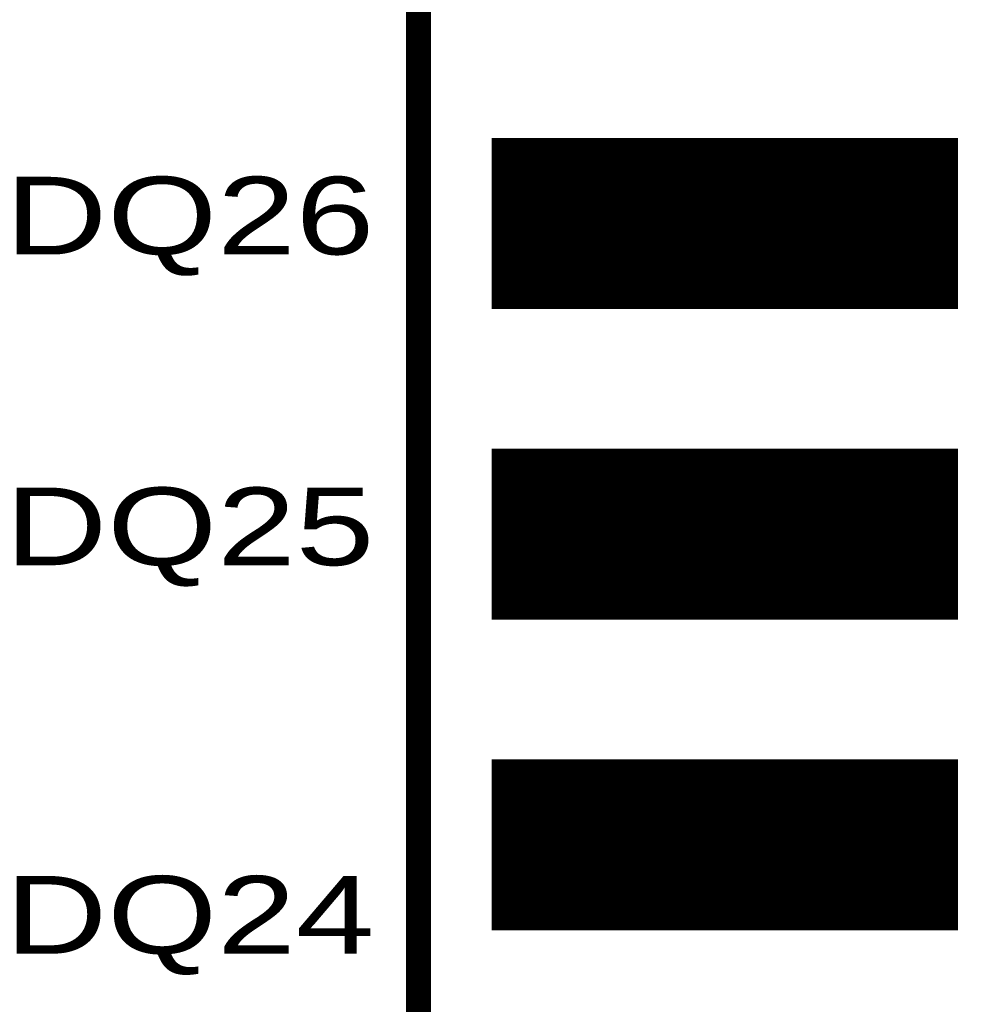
# Model space of a CAD drawing. Extents: x -0.1 to 58.6, y -0.1 to 66.1.
# Tile 23 of 29: x 30.2 to 38, y 31.9 to 39.9. Entities that reach past the tile are written whole.
import ezdxf

# ---------------------------------------------------------------- set-up
doc = ezdxf.new("R2010")
doc.units = 0
for name, color, linetype in [('PG_SILKSCREEN_TOP', 5, 'CONTINUOUS'), ('PIN_SOLDERMASK_TOP', 9, 'CONTINUOUS'), ('PIN_TOP', 8, 'CONTINUOUS')]:
    doc.layers.add(name, color=color, linetype=linetype)

msp = doc.modelspace()

# ---------------------------------------------------------------- linework, layer by layer
at = {"layer": 'PG_SILKSCREEN_TOP', "const_width": 0.2032}
msp.add_lwpolyline([(33.413217, 11.588999), (43.420817, 11.588999), (43.420817, 54.768999), (33.413217, 54.768999)], close=True, dxfattribs=at)
at = {"layer": 'PIN_SOLDERMASK_TOP', "const_width": 0.01}
for points in [[(34.015119, 37.5655), (34.015119, 38.952498), (37.815116, 38.952498), (37.815116, 37.5655)], [(34.015119, 35.0255), (34.015119, 36.412498), (37.815116, 36.412498), (37.815116, 35.0255)], [(34.015119, 32.4855), (34.015119, 33.872498), (37.815116, 33.872498), (37.815116, 32.4855)]]:
    msp.add_lwpolyline(points, close=True, dxfattribs=at)
for points in [[(34.015119, 38.949922), (37.815116, 38.949922)], [(34.015119, 38.939922), (37.815116, 38.939922)], [(34.015119, 38.929922), (37.815116, 38.929922)], [(34.015119, 38.919922), (37.815116, 38.919922)], [(34.015119, 38.909922), (37.815116, 38.909922)], [(34.015119, 38.899922), (37.815116, 38.899922)], [(34.015119, 38.889922), (37.815116, 38.889922)], [(34.015119, 38.879922), (37.815116, 38.879922)], [(34.015119, 38.869922), (37.815116, 38.869922)], [(34.015119, 38.859922), (37.815116, 38.859922)], [(34.015119, 38.849922), (37.815116, 38.849922)], [(34.015119, 38.839922), (37.815116, 38.839922)], [(34.015119, 38.829922), (37.815116, 38.829922)], [(34.015119, 38.819922), (37.815116, 38.819922)], [(34.015119, 38.809922), (37.815116, 38.809922)], [(34.015119, 38.799922), (37.815116, 38.799922)], [(34.015119, 38.789922), (37.815116, 38.789922)], [(34.015119, 38.779922), (37.815116, 38.779922)], [(34.015119, 38.769922), (37.815116, 38.769922)], [(34.015119, 38.759922), (37.815116, 38.759922)], [(34.015119, 38.749923), (37.815116, 38.749923)], [(34.015119, 38.739923), (37.815116, 38.739923)], [(34.015119, 38.729923), (37.815116, 38.729923)], [(34.015119, 38.719923), (37.815116, 38.719923)], [(34.015119, 38.709923), (37.815116, 38.709923)], [(34.015119, 38.699923), (37.815116, 38.699923)], [(34.015119, 38.689923), (37.815116, 38.689923)], [(34.015119, 38.679923), (37.815116, 38.679923)], [(34.015119, 38.669923), (37.815116, 38.669923)], [(34.015119, 38.659923), (37.815116, 38.659923)], [(34.015119, 38.649923), (37.815116, 38.649923)], [(34.015119, 38.639923), (37.815116, 38.639923)], [(34.015119, 38.629923), (37.815116, 38.629923)], [(34.015119, 38.619923), (37.815116, 38.619923)], [(34.015119, 38.609923), (37.815116, 38.609923)], [(34.015119, 38.599923), (37.815116, 38.599923)], [(34.015119, 38.589923), (37.815116, 38.589923)], [(34.015119, 38.579923), (37.815116, 38.579923)], [(34.015119, 38.569923), (37.815116, 38.569923)], [(34.015119, 38.559923), (37.815116, 38.559923)], [(34.015119, 38.549923), (37.815116, 38.549923)], [(34.015119, 38.539923), (37.815116, 38.539923)], [(34.015119, 38.529923), (37.815116, 38.529923)], [(34.015119, 38.519923), (37.815116, 38.519923)], [(34.015119, 38.509923), (37.815116, 38.509923)], [(34.015119, 38.499923), (37.815116, 38.499923)], [(34.015119, 38.489923), (37.815116, 38.489923)], [(34.015119, 38.479923), (37.815116, 38.479923)], [(34.015119, 38.469923), (37.815116, 38.469923)], [(34.015119, 38.459923), (37.815116, 38.459923)], [(34.015119, 38.449923), (37.815116, 38.449923)], [(34.015119, 38.439923), (37.815116, 38.439923)], [(34.015119, 38.429923), (37.815116, 38.429923)], [(34.015119, 38.419923), (37.815116, 38.419923)], [(34.015119, 38.409923), (37.815116, 38.409923)], [(34.015119, 38.399923), (37.815116, 38.399923)], [(34.015119, 38.389923), (37.815116, 38.389923)], [(34.015119, 38.379923), (37.815116, 38.379923)], [(34.015119, 38.369923), (37.815116, 38.369923)], [(34.015119, 38.359923), (37.815116, 38.359923)], [(34.015119, 38.349923), (37.815116, 38.349923)], [(34.015119, 38.339923), (37.815116, 38.339923)], [(34.015119, 38.329923), (37.815116, 38.329923)], [(34.015119, 38.319923), (37.815116, 38.319923)], [(34.015119, 38.309923), (37.815116, 38.309923)], [(34.015119, 38.299923), (37.815116, 38.299923)], [(34.015119, 38.289923), (37.815116, 38.289923)], [(34.015119, 38.279923), (37.815116, 38.279923)], [(34.015119, 38.269923), (37.815116, 38.269923)], [(34.015119, 38.259923), (37.815116, 38.259923)], [(34.015119, 38.249923), (37.815116, 38.249923)], [(34.015119, 38.239924), (37.815116, 38.239924)], [(34.015119, 38.229924), (37.815116, 38.229924)], [(34.015119, 38.219924), (37.815116, 38.219924)], [(34.015119, 38.209924), (37.815116, 38.209924)], [(34.015119, 38.199924), (37.815116, 38.199924)], [(34.015119, 38.189924), (37.815116, 38.189924)], [(34.015119, 38.179924), (37.815116, 38.179924)], [(34.015119, 38.169924), (37.815116, 38.169924)], [(34.015119, 38.159924), (37.815116, 38.159924)], [(34.015119, 38.149924), (37.815116, 38.149924)], [(34.015119, 38.139924), (37.815116, 38.139924)], [(34.015119, 38.129924), (37.815116, 38.129924)], [(34.015119, 38.119924), (37.815116, 38.119924)], [(34.015119, 38.109924), (37.815116, 38.109924)], [(34.015119, 38.099924), (37.815116, 38.099924)], [(34.015119, 38.089924), (37.815116, 38.089924)], [(34.015119, 38.079924), (37.815116, 38.079924)], [(34.015119, 38.069924), (37.815116, 38.069924)], [(34.015119, 38.059924), (37.815116, 38.059924)], [(34.015119, 38.049924), (37.815116, 38.049924)], [(34.015119, 38.039924), (37.815116, 38.039924)], [(34.015119, 38.029924), (37.815116, 38.029924)], [(34.015119, 38.019924), (37.815116, 38.019924)], [(34.015119, 38.009924), (37.815116, 38.009924)], [(34.015119, 37.999924), (37.815116, 37.999924)], [(34.015119, 37.989924), (37.815116, 37.989924)], [(34.015119, 37.979924), (37.815116, 37.979924)], [(34.015119, 37.969924), (37.815116, 37.969924)], [(34.015119, 37.959924), (37.815116, 37.959924)], [(34.015119, 37.949924), (37.815116, 37.949924)], [(34.015119, 37.939924), (37.815116, 37.939924)], [(34.015119, 37.929924), (37.815116, 37.929924)], [(34.015119, 37.919924), (37.815116, 37.919924)], [(34.015119, 37.909924), (37.815116, 37.909924)], [(34.015119, 37.899924), (37.815116, 37.899924)], [(34.015119, 37.889924), (37.815116, 37.889924)], [(34.015119, 37.879924), (37.815116, 37.879924)], [(34.015119, 37.869924), (37.815116, 37.869924)], [(34.015119, 37.859924), (37.815116, 37.859924)], [(34.015119, 37.849924), (37.815116, 37.849924)], [(34.015119, 37.839924), (37.815116, 37.839924)], [(34.015119, 37.829924), (37.815116, 37.829924)], [(34.015119, 37.819924), (37.815116, 37.819924)], [(34.015119, 37.809924), (37.815116, 37.809924)], [(34.015119, 37.799924), (37.815116, 37.799924)], [(34.015119, 37.789924), (37.815116, 37.789924)], [(34.015119, 37.779924), (37.815116, 37.779924)], [(34.015119, 37.769924), (37.815116, 37.769924)], [(34.015119, 37.759924), (37.815116, 37.759924)], [(34.015119, 37.749924), (37.815116, 37.749924)], [(34.015119, 37.739925), (37.815116, 37.739925)], [(34.015119, 37.729925), (37.815116, 37.729925)], [(34.015119, 37.719925), (37.815116, 37.719925)], [(34.015119, 37.709925), (37.815116, 37.709925)], [(34.015119, 37.699925), (37.815116, 37.699925)], [(34.015119, 37.689925), (37.815116, 37.689925)], [(34.015119, 37.679925), (37.815116, 37.679925)], [(34.015119, 37.669925), (37.815116, 37.669925)], [(34.015119, 37.659925), (37.815116, 37.659925)], [(34.015119, 37.649925), (37.815116, 37.649925)], [(34.015119, 37.639925), (37.815116, 37.639925)], [(34.015119, 37.629925), (37.815116, 37.629925)], [(34.015119, 37.619925), (37.815116, 37.619925)], [(34.015119, 37.609925), (37.815116, 37.609925)], [(34.015119, 37.599925), (37.815116, 37.599925)], [(34.015119, 37.589925), (37.815116, 37.589925)], [(34.015119, 37.579925), (37.815116, 37.579925)], [(34.015119, 37.569925), (37.815116, 37.569925)], [(34.015119, 36.409927), (37.815116, 36.409927)], [(34.015119, 36.399927), (37.815116, 36.399927)], [(34.015119, 36.389927), (37.815116, 36.389927)], [(34.015119, 36.379927), (37.815116, 36.379927)], [(34.015119, 36.369927), (37.815116, 36.369927)], [(34.015119, 36.359927), (37.815116, 36.359927)], [(34.015119, 36.349927), (37.815116, 36.349927)], [(34.015119, 36.339927), (37.815116, 36.339927)], [(34.015119, 36.329927), (37.815116, 36.329927)], [(34.015119, 36.319927), (37.815116, 36.319927)], [(34.015119, 36.309927), (37.815116, 36.309927)], [(34.015119, 36.299927), (37.815116, 36.299927)], [(34.015119, 36.289927), (37.815116, 36.289927)], [(34.015119, 36.279927), (37.815116, 36.279927)], [(34.015119, 36.269927), (37.815116, 36.269927)], [(34.015119, 36.259927), (37.815116, 36.259927)], [(34.015119, 36.249927), (37.815116, 36.249927)], [(34.015119, 36.239928), (37.815116, 36.239928)], [(34.015119, 36.229928), (37.815116, 36.229928)], [(34.015119, 36.219928), (37.815116, 36.219928)], [(34.015119, 36.209928), (37.815116, 36.209928)], [(34.015119, 36.199928), (37.815116, 36.199928)], [(34.015119, 36.189928), (37.815116, 36.189928)], [(34.015119, 36.179928), (37.815116, 36.179928)], [(34.015119, 36.169928), (37.815116, 36.169928)], [(34.015119, 36.159928), (37.815116, 36.159928)], [(34.015119, 36.149928), (37.815116, 36.149928)], [(34.015119, 36.139928), (37.815116, 36.139928)], [(34.015119, 36.129928), (37.815116, 36.129928)], [(34.015119, 36.119928), (37.815116, 36.119928)], [(34.015119, 36.109928), (37.815116, 36.109928)], [(34.015119, 36.099928), (37.815116, 36.099928)], [(34.015119, 36.089928), (37.815116, 36.089928)], [(34.015119, 36.079928), (37.815116, 36.079928)], [(34.015119, 36.069928), (37.815116, 36.069928)], [(34.015119, 36.059928), (37.815116, 36.059928)], [(34.015119, 36.049928), (37.815116, 36.049928)], [(34.015119, 36.039928), (37.815116, 36.039928)], [(34.015119, 36.029928), (37.815116, 36.029928)], [(34.015119, 36.019928), (37.815116, 36.019928)], [(34.015119, 36.009928), (37.815116, 36.009928)], [(34.015119, 35.999928), (37.815116, 35.999928)], [(34.015119, 35.989928), (37.815116, 35.989928)], [(34.015119, 35.979928), (37.815116, 35.979928)], [(34.015119, 35.969928), (37.815116, 35.969928)], [(34.015119, 35.959928), (37.815116, 35.959928)], [(34.015119, 35.949928), (37.815116, 35.949928)], [(34.015119, 35.939928), (37.815116, 35.939928)], [(34.015119, 35.929928), (37.815116, 35.929928)], [(34.015119, 35.919928), (37.815116, 35.919928)], [(34.015119, 35.909928), (37.815116, 35.909928)], [(34.015119, 35.899928), (37.815116, 35.899928)], [(34.015119, 35.889928), (37.815116, 35.889928)], [(34.015119, 35.879928), (37.815116, 35.879928)], [(34.015119, 35.869928), (37.815116, 35.869928)], [(34.015119, 35.859928), (37.815116, 35.859928)], [(34.015119, 35.849928), (37.815116, 35.849928)], [(34.015119, 35.839928), (37.815116, 35.839928)], [(34.015119, 35.829928), (37.815116, 35.829928)], [(34.015119, 35.819928), (37.815116, 35.819928)], [(34.015119, 35.809928), (37.815116, 35.809928)], [(34.015119, 35.799928), (37.815116, 35.799928)], [(34.015119, 35.789928), (37.815116, 35.789928)], [(34.015119, 35.779928), (37.815116, 35.779928)], [(34.015119, 35.769928), (37.815116, 35.769928)], [(34.015119, 35.759928), (37.815116, 35.759928)], [(34.015119, 35.749928), (37.815116, 35.749928)], [(34.015119, 35.739929), (37.815116, 35.739929)], [(34.015119, 35.729929), (37.815116, 35.729929)], [(34.015119, 35.719929), (37.815116, 35.719929)], [(34.015119, 35.709929), (37.815116, 35.709929)], [(34.015119, 35.699929), (37.815116, 35.699929)], [(34.015119, 35.689929), (37.815116, 35.689929)], [(34.015119, 35.679929), (37.815116, 35.679929)], [(34.015119, 35.669929), (37.815116, 35.669929)], [(34.015119, 35.659929), (37.815116, 35.659929)], [(34.015119, 35.649929), (37.815116, 35.649929)], [(34.015119, 35.639929), (37.815116, 35.639929)], [(34.015119, 35.629929), (37.815116, 35.629929)], [(34.015119, 35.619929), (37.815116, 35.619929)], [(34.015119, 35.609929), (37.815116, 35.609929)], [(34.015119, 35.599929), (37.815116, 35.599929)], [(34.015119, 35.589929), (37.815116, 35.589929)], [(34.015119, 35.579929), (37.815116, 35.579929)], [(34.015119, 35.569929), (37.815116, 35.569929)], [(34.015119, 35.559929), (37.815116, 35.559929)], [(34.015119, 35.549929), (37.815116, 35.549929)], [(34.015119, 35.539929), (37.815116, 35.539929)], [(34.015119, 35.529929), (37.815116, 35.529929)], [(34.015119, 35.519929), (37.815116, 35.519929)], [(34.015119, 35.509929), (37.815116, 35.509929)], [(34.015119, 35.499929), (37.815116, 35.499929)], [(34.015119, 35.489929), (37.815116, 35.489929)], [(34.015119, 35.479929), (37.815116, 35.479929)], [(34.015119, 35.469929), (37.815116, 35.469929)], [(34.015119, 35.459929), (37.815116, 35.459929)], [(34.015119, 35.449929), (37.815116, 35.449929)], [(34.015119, 35.439929), (37.815116, 35.439929)], [(34.015119, 35.429929), (37.815116, 35.429929)], [(34.015119, 35.419929), (37.815116, 35.419929)], [(34.015119, 35.409929), (37.815116, 35.409929)], [(34.015119, 35.399929), (37.815116, 35.399929)], [(34.015119, 35.389929), (37.815116, 35.389929)], [(34.015119, 35.379929), (37.815116, 35.379929)], [(34.015119, 35.369929), (37.815116, 35.369929)], [(34.015119, 35.359929), (37.815116, 35.359929)], [(34.015119, 35.349929), (37.815116, 35.349929)], [(34.015119, 35.339929), (37.815116, 35.339929)], [(34.015119, 35.329929), (37.815116, 35.329929)], [(34.015119, 35.319929), (37.815116, 35.319929)], [(34.015119, 35.309929), (37.815116, 35.309929)], [(34.015119, 35.299929), (37.815116, 35.299929)], [(34.015119, 35.289929), (37.815116, 35.289929)], [(34.015119, 35.279929), (37.815116, 35.279929)], [(34.015119, 35.269929), (37.815116, 35.269929)], [(34.015119, 35.259929), (37.815116, 35.259929)], [(34.015119, 35.24993), (37.815116, 35.24993)], [(34.015119, 35.23993), (37.815116, 35.23993)], [(34.015119, 35.22993), (37.815116, 35.22993)], [(34.015119, 35.21993), (37.815116, 35.21993)], [(34.015119, 35.20993), (37.815116, 35.20993)], [(34.015119, 35.19993), (37.815116, 35.19993)], [(34.015119, 35.18993), (37.815116, 35.18993)], [(34.015119, 35.17993), (37.815116, 35.17993)], [(34.015119, 35.16993), (37.815116, 35.16993)], [(34.015119, 35.15993), (37.815116, 35.15993)], [(34.015119, 35.14993), (37.815116, 35.14993)], [(34.015119, 35.13993), (37.815116, 35.13993)], [(34.015119, 35.12993), (37.815116, 35.12993)], [(34.015119, 35.11993), (37.815116, 35.11993)], [(34.015119, 35.10993), (37.815116, 35.10993)], [(34.015119, 35.09993), (37.815116, 35.09993)], [(34.015119, 35.08993), (37.815116, 35.08993)], [(34.015119, 35.07993), (37.815116, 35.07993)], [(34.015119, 35.06993), (37.815116, 35.06993)], [(34.015119, 35.05993), (37.815116, 35.05993)], [(34.015119, 35.04993), (37.815116, 35.04993)], [(34.015119, 35.03993), (37.815116, 35.03993)], [(34.015119, 35.02993), (37.815116, 35.02993)], [(34.015119, 33.869932), (37.815116, 33.869932)], [(34.015119, 33.859932), (37.815116, 33.859932)], [(34.015119, 33.849932), (37.815116, 33.849932)], [(34.015119, 33.839932), (37.815116, 33.839932)], [(34.015119, 33.829932), (37.815116, 33.829932)], [(34.015119, 33.819932), (37.815116, 33.819932)], [(34.015119, 33.809932), (37.815116, 33.809932)], [(34.015119, 33.799932), (37.815116, 33.799932)], [(34.015119, 33.789932), (37.815116, 33.789932)], [(34.015119, 33.779932), (37.815116, 33.779932)], [(34.015119, 33.769932), (37.815116, 33.769932)], [(34.015119, 33.759932), (37.815116, 33.759932)], [(34.015119, 33.749933), (37.815116, 33.749933)], [(34.015119, 33.739933), (37.815116, 33.739933)], [(34.015119, 33.729933), (37.815116, 33.729933)], [(34.015119, 33.719933), (37.815116, 33.719933)], [(34.015119, 33.709933), (37.815116, 33.709933)], [(34.015119, 33.699933), (37.815116, 33.699933)], [(34.015119, 33.689933), (37.815116, 33.689933)], [(34.015119, 33.679933), (37.815116, 33.679933)], [(34.015119, 33.669933), (37.815116, 33.669933)], [(34.015119, 33.659933), (37.815116, 33.659933)], [(34.015119, 33.649933), (37.815116, 33.649933)], [(34.015119, 33.639933), (37.815116, 33.639933)], [(34.015119, 33.629933), (37.815116, 33.629933)], [(34.015119, 33.619933), (37.815116, 33.619933)], [(34.015119, 33.609933), (37.815116, 33.609933)], [(34.015119, 33.599933), (37.815116, 33.599933)], [(34.015119, 33.589933), (37.815116, 33.589933)], [(34.015119, 33.579933), (37.815116, 33.579933)], [(34.015119, 33.569933), (37.815116, 33.569933)], [(34.015119, 33.559933), (37.815116, 33.559933)], [(34.015119, 33.549933), (37.815116, 33.549933)], [(34.015119, 33.539933), (37.815116, 33.539933)], [(34.015119, 33.529933), (37.815116, 33.529933)], [(34.015119, 33.519933), (37.815116, 33.519933)], [(34.015119, 33.509933), (37.815116, 33.509933)], [(34.015119, 33.499933), (37.815116, 33.499933)], [(34.015119, 33.489933), (37.815116, 33.489933)], [(34.015119, 33.479933), (37.815116, 33.479933)], [(34.015119, 33.469933), (37.815116, 33.469933)], [(34.015119, 33.459933), (37.815116, 33.459933)], [(34.015119, 33.449933), (37.815116, 33.449933)], [(34.015119, 33.439933), (37.815116, 33.439933)], [(34.015119, 33.429933), (37.815116, 33.429933)], [(34.015119, 33.419933), (37.815116, 33.419933)], [(34.015119, 33.409933), (37.815116, 33.409933)], [(34.015119, 33.399933), (37.815116, 33.399933)], [(34.015119, 33.389933), (37.815116, 33.389933)], [(34.015119, 33.379933), (37.815116, 33.379933)], [(34.015119, 33.369933), (37.815116, 33.369933)], [(34.015119, 33.359933), (37.815116, 33.359933)], [(34.015119, 33.349933), (37.815116, 33.349933)], [(34.015119, 33.339933), (37.815116, 33.339933)], [(34.015119, 33.329933), (37.815116, 33.329933)], [(34.015119, 33.319933), (37.815116, 33.319933)], [(34.015119, 33.309933), (37.815116, 33.309933)], [(34.015119, 33.299933), (37.815116, 33.299933)], [(34.015119, 33.289933), (37.815116, 33.289933)], [(34.015119, 33.279933), (37.815116, 33.279933)], [(34.015119, 33.269933), (37.815116, 33.269933)], [(34.015119, 33.259933), (37.815116, 33.259933)], [(34.015119, 33.249933), (37.815116, 33.249933)], [(34.015119, 33.239934), (37.815116, 33.239934)], [(34.015119, 33.229934), (37.815116, 33.229934)], [(34.015119, 33.219934), (37.815116, 33.219934)], [(34.015119, 33.209934), (37.815116, 33.209934)], [(34.015119, 33.199934), (37.815116, 33.199934)], [(34.015119, 33.189934), (37.815116, 33.189934)], [(34.015119, 33.179934), (37.815116, 33.179934)], [(34.015119, 33.169934), (37.815116, 33.169934)], [(34.015119, 33.159934), (37.815116, 33.159934)], [(34.015119, 33.149934), (37.815116, 33.149934)], [(34.015119, 33.139934), (37.815116, 33.139934)], [(34.015119, 33.129934), (37.815116, 33.129934)], [(34.015119, 33.119934), (37.815116, 33.119934)], [(34.015119, 33.109934), (37.815116, 33.109934)], [(34.015119, 33.099934), (37.815116, 33.099934)], [(34.015119, 33.089934), (37.815116, 33.089934)], [(34.015119, 33.079934), (37.815116, 33.079934)], [(34.015119, 33.069934), (37.815116, 33.069934)], [(34.015119, 33.059934), (37.815116, 33.059934)], [(34.015119, 33.049934), (37.815116, 33.049934)], [(34.015119, 33.039934), (37.815116, 33.039934)], [(34.015119, 33.029934), (37.815116, 33.029934)], [(34.015119, 33.019934), (37.815116, 33.019934)], [(34.015119, 33.009934), (37.815116, 33.009934)], [(34.015119, 32.999934), (37.815116, 32.999934)], [(34.015119, 32.989934), (37.815116, 32.989934)], [(34.015119, 32.979934), (37.815116, 32.979934)], [(34.015119, 32.969934), (37.815116, 32.969934)], [(34.015119, 32.959934), (37.815116, 32.959934)], [(34.015119, 32.949934), (37.815116, 32.949934)], [(34.015119, 32.939934), (37.815116, 32.939934)], [(34.015119, 32.929934), (37.815116, 32.929934)], [(34.015119, 32.919934), (37.815116, 32.919934)], [(34.015119, 32.909934), (37.815116, 32.909934)], [(34.015119, 32.899934), (37.815116, 32.899934)], [(34.015119, 32.889934), (37.815116, 32.889934)], [(34.015119, 32.879934), (37.815116, 32.879934)], [(34.015119, 32.869934), (37.815116, 32.869934)], [(34.015119, 32.859934), (37.815116, 32.859934)], [(34.015119, 32.849934), (37.815116, 32.849934)], [(34.015119, 32.839934), (37.815116, 32.839934)], [(34.015119, 32.829934), (37.815116, 32.829934)], [(34.015119, 32.819934), (37.815116, 32.819934)], [(34.015119, 32.809934), (37.815116, 32.809934)], [(34.015119, 32.799934), (37.815116, 32.799934)], [(34.015119, 32.789934), (37.815116, 32.789934)], [(34.015119, 32.779934), (37.815116, 32.779934)], [(34.015119, 32.769934), (37.815116, 32.769934)], [(34.015119, 32.759934), (37.815116, 32.759934)], [(34.015119, 32.749935), (37.815116, 32.749935)], [(34.015119, 32.739935), (37.815116, 32.739935)], [(34.015119, 32.729935), (37.815116, 32.729935)], [(34.015119, 32.719935), (37.815116, 32.719935)], [(34.015119, 32.709935), (37.815116, 32.709935)], [(34.015119, 32.699935), (37.815116, 32.699935)], [(34.015119, 32.689935), (37.815116, 32.689935)], [(34.015119, 32.679935), (37.815116, 32.679935)], [(34.015119, 32.669935), (37.815116, 32.669935)], [(34.015119, 32.659935), (37.815116, 32.659935)], [(34.015119, 32.649935), (37.815116, 32.649935)], [(34.015119, 32.639935), (37.815116, 32.639935)], [(34.015119, 32.629935), (37.815116, 32.629935)], [(34.015119, 32.619935), (37.815116, 32.619935)], [(34.015119, 32.609935), (37.815116, 32.609935)], [(34.015119, 32.599935), (37.815116, 32.599935)], [(34.015119, 32.589935), (37.815116, 32.589935)], [(34.015119, 32.579935), (37.815116, 32.579935)], [(34.015119, 32.569935), (37.815116, 32.569935)], [(34.015119, 32.559935), (37.815116, 32.559935)], [(34.015119, 32.549935), (37.815116, 32.549935)], [(34.015119, 32.539935), (37.815116, 32.539935)], [(34.015119, 32.529935), (37.815116, 32.529935)], [(34.015119, 32.519935), (37.815116, 32.519935)], [(34.015119, 32.509935), (37.815116, 32.509935)], [(34.015119, 32.499935), (37.815116, 32.499935)], [(34.015119, 32.489935), (37.815116, 32.489935)]]:
    msp.add_lwpolyline(points, dxfattribs=at)
at = {"layer": 'PIN_TOP', "const_width": 0.01}
for points in [[(34.078619, 37.629), (34.078619, 38.888998), (37.751616, 38.888998), (37.751616, 37.629)], [(34.078619, 35.089), (34.078619, 36.348998), (37.751616, 36.348998), (37.751616, 35.089)], [(34.078619, 32.549), (34.078619, 33.808998), (37.751616, 33.808998), (37.751616, 32.549)]]:
    msp.add_lwpolyline(points, close=True, dxfattribs=at)
for points in [[(34.078619, 38.879922), (37.751616, 38.879922)], [(34.078619, 38.869922), (37.751616, 38.869922)], [(34.078619, 38.859922), (37.751616, 38.859922)], [(34.078619, 38.849922), (37.751616, 38.849922)], [(34.078619, 38.839922), (37.751616, 38.839922)], [(34.078619, 38.829922), (37.751616, 38.829922)], [(34.078619, 38.819922), (37.751616, 38.819922)], [(34.078619, 38.809922), (37.751616, 38.809922)], [(34.078619, 38.799922), (37.751616, 38.799922)], [(34.078619, 38.789922), (37.751616, 38.789922)], [(34.078619, 38.779922), (37.751616, 38.779922)], [(34.078619, 38.769922), (37.751616, 38.769922)], [(34.078619, 38.759922), (37.751616, 38.759922)], [(34.078619, 38.749923), (37.751616, 38.749923)], [(34.078619, 38.739923), (37.751616, 38.739923)], [(34.078619, 38.729923), (37.751616, 38.729923)], [(34.078619, 38.719923), (37.751616, 38.719923)], [(34.078619, 38.709923), (37.751616, 38.709923)], [(34.078619, 38.699923), (37.751616, 38.699923)], [(34.078619, 38.689923), (37.751616, 38.689923)], [(34.078619, 38.679923), (37.751616, 38.679923)], [(34.078619, 38.669923), (37.751616, 38.669923)], [(34.078619, 38.659923), (37.751616, 38.659923)], [(34.078619, 38.649923), (37.751616, 38.649923)], [(34.078619, 38.639923), (37.751616, 38.639923)], [(34.078619, 38.629923), (37.751616, 38.629923)], [(34.078619, 38.619923), (37.751616, 38.619923)], [(34.078619, 38.609923), (37.751616, 38.609923)], [(34.078619, 38.599923), (37.751616, 38.599923)], [(34.078619, 38.589923), (37.751616, 38.589923)], [(34.078619, 38.579923), (37.751616, 38.579923)], [(34.078619, 38.569923), (37.751616, 38.569923)], [(34.078619, 38.559923), (37.751616, 38.559923)], [(34.078619, 38.549923), (37.751616, 38.549923)], [(34.078619, 38.539923), (37.751616, 38.539923)], [(34.078619, 38.529923), (37.751616, 38.529923)], [(34.078619, 38.519923), (37.751616, 38.519923)], [(34.078619, 38.509923), (37.751616, 38.509923)], [(34.078619, 38.499923), (37.751616, 38.499923)], [(34.078619, 38.489923), (37.751616, 38.489923)], [(34.078619, 38.479923), (37.751616, 38.479923)], [(34.078619, 38.469923), (37.751616, 38.469923)], [(34.078619, 38.459923), (37.751616, 38.459923)], [(34.078619, 38.449923), (37.751616, 38.449923)], [(34.078619, 38.439923), (37.751616, 38.439923)], [(34.078619, 38.429923), (37.751616, 38.429923)], [(34.078619, 38.419923), (37.751616, 38.419923)], [(34.078619, 38.409923), (37.751616, 38.409923)], [(34.078619, 38.399923), (37.751616, 38.399923)], [(34.078619, 38.389923), (37.751616, 38.389923)], [(34.078619, 38.379923), (37.751616, 38.379923)], [(34.078619, 38.369923), (37.751616, 38.369923)], [(34.078619, 38.359923), (37.751616, 38.359923)], [(34.078619, 38.349923), (37.751616, 38.349923)], [(34.078619, 38.339923), (37.751616, 38.339923)], [(34.078619, 38.329923), (37.751616, 38.329923)], [(34.078619, 38.319923), (37.751616, 38.319923)], [(34.078619, 38.309923), (37.751616, 38.309923)], [(34.078619, 38.299923), (37.751616, 38.299923)], [(34.078619, 38.289923), (37.751616, 38.289923)], [(34.078619, 38.279923), (37.751616, 38.279923)], [(34.078619, 38.269923), (37.751616, 38.269923)], [(34.078619, 38.259923), (37.751616, 38.259923)], [(34.078619, 38.249923), (37.751616, 38.249923)], [(34.078619, 38.239924), (37.751616, 38.239924)], [(34.078619, 38.229924), (37.751616, 38.229924)], [(34.078619, 38.219924), (37.751616, 38.219924)], [(34.078619, 38.209924), (37.751616, 38.209924)], [(34.078619, 38.199924), (37.751616, 38.199924)], [(34.078619, 38.189924), (37.751616, 38.189924)], [(34.078619, 38.179924), (37.751616, 38.179924)], [(34.078619, 38.169924), (37.751616, 38.169924)], [(34.078619, 38.159924), (37.751616, 38.159924)], [(34.078619, 38.149924), (37.751616, 38.149924)], [(34.078619, 38.139924), (37.751616, 38.139924)], [(34.078619, 38.129924), (37.751616, 38.129924)], [(34.078619, 38.119924), (37.751616, 38.119924)], [(34.078619, 38.109924), (37.751616, 38.109924)], [(34.078619, 38.099924), (37.751616, 38.099924)], [(34.078619, 38.089924), (37.751616, 38.089924)], [(34.078619, 38.079924), (37.751616, 38.079924)], [(34.078619, 38.069924), (37.751616, 38.069924)], [(34.078619, 38.059924), (37.751616, 38.059924)], [(34.078619, 38.049924), (37.751616, 38.049924)], [(34.078619, 38.039924), (37.751616, 38.039924)], [(34.078619, 38.029924), (37.751616, 38.029924)], [(34.078619, 38.019924), (37.751616, 38.019924)], [(34.078619, 38.009924), (37.751616, 38.009924)], [(34.078619, 37.999924), (37.751616, 37.999924)], [(34.078619, 37.989924), (37.751616, 37.989924)], [(34.078619, 37.979924), (37.751616, 37.979924)], [(34.078619, 37.969924), (37.751616, 37.969924)], [(34.078619, 37.959924), (37.751616, 37.959924)], [(34.078619, 37.949924), (37.751616, 37.949924)], [(34.078619, 37.939924), (37.751616, 37.939924)], [(34.078619, 37.929924), (37.751616, 37.929924)], [(34.078619, 37.919924), (37.751616, 37.919924)], [(34.078619, 37.909924), (37.751616, 37.909924)], [(34.078619, 37.899924), (37.751616, 37.899924)], [(34.078619, 37.889924), (37.751616, 37.889924)], [(34.078619, 37.879924), (37.751616, 37.879924)], [(34.078619, 37.869924), (37.751616, 37.869924)], [(34.078619, 37.859924), (37.751616, 37.859924)], [(34.078619, 37.849924), (37.751616, 37.849924)], [(34.078619, 37.839924), (37.751616, 37.839924)], [(34.078619, 37.829924), (37.751616, 37.829924)], [(34.078619, 37.819924), (37.751616, 37.819924)], [(34.078619, 37.809924), (37.751616, 37.809924)], [(34.078619, 37.799924), (37.751616, 37.799924)], [(34.078619, 37.789924), (37.751616, 37.789924)], [(34.078619, 37.779924), (37.751616, 37.779924)], [(34.078619, 37.769924), (37.751616, 37.769924)], [(34.078619, 37.759924), (37.751616, 37.759924)], [(34.078619, 37.749924), (37.751616, 37.749924)], [(34.078619, 37.739925), (37.751616, 37.739925)], [(34.078619, 37.729925), (37.751616, 37.729925)], [(34.078619, 37.719925), (37.751616, 37.719925)], [(34.078619, 37.709925), (37.751616, 37.709925)], [(34.078619, 37.699925), (37.751616, 37.699925)], [(34.078619, 37.689925), (37.751616, 37.689925)], [(34.078619, 37.679925), (37.751616, 37.679925)], [(34.078619, 37.669925), (37.751616, 37.669925)], [(34.078619, 37.659925), (37.751616, 37.659925)], [(34.078619, 37.649925), (37.751616, 37.649925)], [(34.078619, 37.639925), (37.751616, 37.639925)], [(34.078619, 37.629925), (37.751616, 37.629925)], [(34.078619, 36.339927), (37.751616, 36.339927)], [(34.078619, 36.329927), (37.751616, 36.329927)], [(34.078619, 36.319927), (37.751616, 36.319927)], [(34.078619, 36.309927), (37.751616, 36.309927)], [(34.078619, 36.299927), (37.751616, 36.299927)], [(34.078619, 36.289927), (37.751616, 36.289927)], [(34.078619, 36.279927), (37.751616, 36.279927)], [(34.078619, 36.269927), (37.751616, 36.269927)], [(34.078619, 36.259927), (37.751616, 36.259927)], [(34.078619, 36.249927), (37.751616, 36.249927)], [(34.078619, 36.239928), (37.751616, 36.239928)], [(34.078619, 36.229928), (37.751616, 36.229928)], [(34.078619, 36.219928), (37.751616, 36.219928)], [(34.078619, 36.209928), (37.751616, 36.209928)], [(34.078619, 36.199928), (37.751616, 36.199928)], [(34.078619, 36.189928), (37.751616, 36.189928)], [(34.078619, 36.179928), (37.751616, 36.179928)], [(34.078619, 36.169928), (37.751616, 36.169928)], [(34.078619, 36.159928), (37.751616, 36.159928)], [(34.078619, 36.149928), (37.751616, 36.149928)], [(34.078619, 36.139928), (37.751616, 36.139928)], [(34.078619, 36.129928), (37.751616, 36.129928)], [(34.078619, 36.119928), (37.751616, 36.119928)], [(34.078619, 36.109928), (37.751616, 36.109928)], [(34.078619, 36.099928), (37.751616, 36.099928)], [(34.078619, 36.089928), (37.751616, 36.089928)], [(34.078619, 36.079928), (37.751616, 36.079928)], [(34.078619, 36.069928), (37.751616, 36.069928)], [(34.078619, 36.059928), (37.751616, 36.059928)], [(34.078619, 36.049928), (37.751616, 36.049928)], [(34.078619, 36.039928), (37.751616, 36.039928)], [(34.078619, 36.029928), (37.751616, 36.029928)], [(34.078619, 36.019928), (37.751616, 36.019928)], [(34.078619, 36.009928), (37.751616, 36.009928)], [(34.078619, 35.999928), (37.751616, 35.999928)], [(34.078619, 35.989928), (37.751616, 35.989928)], [(34.078619, 35.979928), (37.751616, 35.979928)], [(34.078619, 35.969928), (37.751616, 35.969928)], [(34.078619, 35.959928), (37.751616, 35.959928)], [(34.078619, 35.949928), (37.751616, 35.949928)], [(34.078619, 35.939928), (37.751616, 35.939928)], [(34.078619, 35.929928), (37.751616, 35.929928)], [(34.078619, 35.919928), (37.751616, 35.919928)], [(34.078619, 35.909928), (37.751616, 35.909928)], [(34.078619, 35.899928), (37.751616, 35.899928)], [(34.078619, 35.889928), (37.751616, 35.889928)], [(34.078619, 35.879928), (37.751616, 35.879928)], [(34.078619, 35.869928), (37.751616, 35.869928)], [(34.078619, 35.859928), (37.751616, 35.859928)], [(34.078619, 35.849928), (37.751616, 35.849928)], [(34.078619, 35.839928), (37.751616, 35.839928)], [(34.078619, 35.829928), (37.751616, 35.829928)], [(34.078619, 35.819928), (37.751616, 35.819928)], [(34.078619, 35.809928), (37.751616, 35.809928)], [(34.078619, 35.799928), (37.751616, 35.799928)], [(34.078619, 35.789928), (37.751616, 35.789928)], [(34.078619, 35.779928), (37.751616, 35.779928)], [(34.078619, 35.769928), (37.751616, 35.769928)], [(34.078619, 35.759928), (37.751616, 35.759928)], [(34.078619, 35.749928), (37.751616, 35.749928)], [(34.078619, 35.739929), (37.751616, 35.739929)], [(34.078619, 35.729929), (37.751616, 35.729929)], [(34.078619, 35.719929), (37.751616, 35.719929)], [(34.078619, 35.709929), (37.751616, 35.709929)], [(34.078619, 35.699929), (37.751616, 35.699929)], [(34.078619, 35.689929), (37.751616, 35.689929)], [(34.078619, 35.679929), (37.751616, 35.679929)], [(34.078619, 35.669929), (37.751616, 35.669929)], [(34.078619, 35.659929), (37.751616, 35.659929)], [(34.078619, 35.649929), (37.751616, 35.649929)], [(34.078619, 35.639929), (37.751616, 35.639929)], [(34.078619, 35.629929), (37.751616, 35.629929)], [(34.078619, 35.619929), (37.751616, 35.619929)], [(34.078619, 35.609929), (37.751616, 35.609929)], [(34.078619, 35.599929), (37.751616, 35.599929)], [(34.078619, 35.589929), (37.751616, 35.589929)], [(34.078619, 35.579929), (37.751616, 35.579929)], [(34.078619, 35.569929), (37.751616, 35.569929)], [(34.078619, 35.559929), (37.751616, 35.559929)], [(34.078619, 35.549929), (37.751616, 35.549929)], [(34.078619, 35.539929), (37.751616, 35.539929)], [(34.078619, 35.529929), (37.751616, 35.529929)], [(34.078619, 35.519929), (37.751616, 35.519929)], [(34.078619, 35.509929), (37.751616, 35.509929)], [(34.078619, 35.499929), (37.751616, 35.499929)], [(34.078619, 35.489929), (37.751616, 35.489929)], [(34.078619, 35.479929), (37.751616, 35.479929)], [(34.078619, 35.469929), (37.751616, 35.469929)], [(34.078619, 35.459929), (37.751616, 35.459929)], [(34.078619, 35.449929), (37.751616, 35.449929)], [(34.078619, 35.439929), (37.751616, 35.439929)], [(34.078619, 35.429929), (37.751616, 35.429929)], [(34.078619, 35.419929), (37.751616, 35.419929)], [(34.078619, 35.409929), (37.751616, 35.409929)], [(34.078619, 35.399929), (37.751616, 35.399929)], [(34.078619, 35.389929), (37.751616, 35.389929)], [(34.078619, 35.379929), (37.751616, 35.379929)], [(34.078619, 35.369929), (37.751616, 35.369929)], [(34.078619, 35.359929), (37.751616, 35.359929)], [(34.078619, 35.349929), (37.751616, 35.349929)], [(34.078619, 35.339929), (37.751616, 35.339929)], [(34.078619, 35.329929), (37.751616, 35.329929)], [(34.078619, 35.319929), (37.751616, 35.319929)], [(34.078619, 35.309929), (37.751616, 35.309929)], [(34.078619, 35.299929), (37.751616, 35.299929)], [(34.078619, 35.289929), (37.751616, 35.289929)], [(34.078619, 35.279929), (37.751616, 35.279929)], [(34.078619, 35.269929), (37.751616, 35.269929)], [(34.078619, 35.259929), (37.751616, 35.259929)], [(34.078619, 35.24993), (37.751616, 35.24993)], [(34.078619, 35.23993), (37.751616, 35.23993)], [(34.078619, 35.22993), (37.751616, 35.22993)], [(34.078619, 35.21993), (37.751616, 35.21993)], [(34.078619, 35.20993), (37.751616, 35.20993)], [(34.078619, 35.19993), (37.751616, 35.19993)], [(34.078619, 35.18993), (37.751616, 35.18993)], [(34.078619, 35.17993), (37.751616, 35.17993)], [(34.078619, 35.16993), (37.751616, 35.16993)], [(34.078619, 35.15993), (37.751616, 35.15993)], [(34.078619, 35.14993), (37.751616, 35.14993)], [(34.078619, 35.13993), (37.751616, 35.13993)], [(34.078619, 35.12993), (37.751616, 35.12993)], [(34.078619, 35.11993), (37.751616, 35.11993)], [(34.078619, 35.10993), (37.751616, 35.10993)], [(34.078619, 35.09993), (37.751616, 35.09993)], [(34.078619, 35.08993), (37.751616, 35.08993)], [(34.078619, 33.799932), (37.751616, 33.799932)], [(34.078619, 33.789932), (37.751616, 33.789932)], [(34.078619, 33.779932), (37.751616, 33.779932)], [(34.078619, 33.769932), (37.751616, 33.769932)], [(34.078619, 33.759932), (37.751616, 33.759932)], [(34.078619, 33.749933), (37.751616, 33.749933)], [(34.078619, 33.739933), (37.751616, 33.739933)], [(34.078619, 33.729933), (37.751616, 33.729933)], [(34.078619, 33.719933), (37.751616, 33.719933)], [(34.078619, 33.709933), (37.751616, 33.709933)], [(34.078619, 33.699933), (37.751616, 33.699933)], [(34.078619, 33.689933), (37.751616, 33.689933)], [(34.078619, 33.679933), (37.751616, 33.679933)], [(34.078619, 33.669933), (37.751616, 33.669933)], [(34.078619, 33.659933), (37.751616, 33.659933)], [(34.078619, 33.649933), (37.751616, 33.649933)], [(34.078619, 33.639933), (37.751616, 33.639933)], [(34.078619, 33.629933), (37.751616, 33.629933)], [(34.078619, 33.619933), (37.751616, 33.619933)], [(34.078619, 33.609933), (37.751616, 33.609933)], [(34.078619, 33.599933), (37.751616, 33.599933)], [(34.078619, 33.589933), (37.751616, 33.589933)], [(34.078619, 33.579933), (37.751616, 33.579933)], [(34.078619, 33.569933), (37.751616, 33.569933)], [(34.078619, 33.559933), (37.751616, 33.559933)], [(34.078619, 33.549933), (37.751616, 33.549933)], [(34.078619, 33.539933), (37.751616, 33.539933)], [(34.078619, 33.529933), (37.751616, 33.529933)], [(34.078619, 33.519933), (37.751616, 33.519933)], [(34.078619, 33.509933), (37.751616, 33.509933)], [(34.078619, 33.499933), (37.751616, 33.499933)], [(34.078619, 33.489933), (37.751616, 33.489933)], [(34.078619, 33.479933), (37.751616, 33.479933)], [(34.078619, 33.469933), (37.751616, 33.469933)], [(34.078619, 33.459933), (37.751616, 33.459933)], [(34.078619, 33.449933), (37.751616, 33.449933)], [(34.078619, 33.439933), (37.751616, 33.439933)], [(34.078619, 33.429933), (37.751616, 33.429933)], [(34.078619, 33.419933), (37.751616, 33.419933)], [(34.078619, 33.409933), (37.751616, 33.409933)], [(34.078619, 33.399933), (37.751616, 33.399933)], [(34.078619, 33.389933), (37.751616, 33.389933)], [(34.078619, 33.379933), (37.751616, 33.379933)], [(34.078619, 33.369933), (37.751616, 33.369933)], [(34.078619, 33.359933), (37.751616, 33.359933)], [(34.078619, 33.349933), (37.751616, 33.349933)], [(34.078619, 33.339933), (37.751616, 33.339933)], [(34.078619, 33.329933), (37.751616, 33.329933)], [(34.078619, 33.319933), (37.751616, 33.319933)], [(34.078619, 33.309933), (37.751616, 33.309933)], [(34.078619, 33.299933), (37.751616, 33.299933)], [(34.078619, 33.289933), (37.751616, 33.289933)], [(34.078619, 33.279933), (37.751616, 33.279933)], [(34.078619, 33.269933), (37.751616, 33.269933)], [(34.078619, 33.259933), (37.751616, 33.259933)], [(34.078619, 33.249933), (37.751616, 33.249933)], [(34.078619, 33.239934), (37.751616, 33.239934)], [(34.078619, 33.229934), (37.751616, 33.229934)], [(34.078619, 33.219934), (37.751616, 33.219934)], [(34.078619, 33.209934), (37.751616, 33.209934)], [(34.078619, 33.199934), (37.751616, 33.199934)], [(34.078619, 33.189934), (37.751616, 33.189934)], [(34.078619, 33.179934), (37.751616, 33.179934)], [(34.078619, 33.169934), (37.751616, 33.169934)], [(34.078619, 33.159934), (37.751616, 33.159934)], [(34.078619, 33.149934), (37.751616, 33.149934)], [(34.078619, 33.139934), (37.751616, 33.139934)], [(34.078619, 33.129934), (37.751616, 33.129934)], [(34.078619, 33.119934), (37.751616, 33.119934)], [(34.078619, 33.109934), (37.751616, 33.109934)], [(34.078619, 33.099934), (37.751616, 33.099934)], [(34.078619, 33.089934), (37.751616, 33.089934)], [(34.078619, 33.079934), (37.751616, 33.079934)], [(34.078619, 33.069934), (37.751616, 33.069934)], [(34.078619, 33.059934), (37.751616, 33.059934)], [(34.078619, 33.049934), (37.751616, 33.049934)], [(34.078619, 33.039934), (37.751616, 33.039934)], [(34.078619, 33.029934), (37.751616, 33.029934)], [(34.078619, 33.019934), (37.751616, 33.019934)], [(34.078619, 33.009934), (37.751616, 33.009934)], [(34.078619, 32.999934), (37.751616, 32.999934)], [(34.078619, 32.989934), (37.751616, 32.989934)], [(34.078619, 32.979934), (37.751616, 32.979934)], [(34.078619, 32.969934), (37.751616, 32.969934)], [(34.078619, 32.959934), (37.751616, 32.959934)], [(34.078619, 32.949934), (37.751616, 32.949934)], [(34.078619, 32.939934), (37.751616, 32.939934)], [(34.078619, 32.929934), (37.751616, 32.929934)], [(34.078619, 32.919934), (37.751616, 32.919934)], [(34.078619, 32.909934), (37.751616, 32.909934)], [(34.078619, 32.899934), (37.751616, 32.899934)], [(34.078619, 32.889934), (37.751616, 32.889934)], [(34.078619, 32.879934), (37.751616, 32.879934)], [(34.078619, 32.869934), (37.751616, 32.869934)], [(34.078619, 32.859934), (37.751616, 32.859934)], [(34.078619, 32.849934), (37.751616, 32.849934)], [(34.078619, 32.839934), (37.751616, 32.839934)], [(34.078619, 32.829934), (37.751616, 32.829934)], [(34.078619, 32.819934), (37.751616, 32.819934)], [(34.078619, 32.809934), (37.751616, 32.809934)], [(34.078619, 32.799934), (37.751616, 32.799934)], [(34.078619, 32.789934), (37.751616, 32.789934)], [(34.078619, 32.779934), (37.751616, 32.779934)], [(34.078619, 32.769934), (37.751616, 32.769934)], [(34.078619, 32.759934), (37.751616, 32.759934)], [(34.078619, 32.749935), (37.751616, 32.749935)], [(34.078619, 32.739935), (37.751616, 32.739935)], [(34.078619, 32.729935), (37.751616, 32.729935)], [(34.078619, 32.719935), (37.751616, 32.719935)], [(34.078619, 32.709935), (37.751616, 32.709935)], [(34.078619, 32.699935), (37.751616, 32.699935)], [(34.078619, 32.689935), (37.751616, 32.689935)], [(34.078619, 32.679935), (37.751616, 32.679935)], [(34.078619, 32.669935), (37.751616, 32.669935)], [(34.078619, 32.659935), (37.751616, 32.659935)], [(34.078619, 32.649935), (37.751616, 32.649935)], [(34.078619, 32.639935), (37.751616, 32.639935)], [(34.078619, 32.629935), (37.751616, 32.629935)], [(34.078619, 32.619935), (37.751616, 32.619935)], [(34.078619, 32.609935), (37.751616, 32.609935)], [(34.078619, 32.599935), (37.751616, 32.599935)], [(34.078619, 32.589935), (37.751616, 32.589935)], [(34.078619, 32.579935), (37.751616, 32.579935)], [(34.078619, 32.569935), (37.751616, 32.569935)], [(34.078619, 32.559935), (37.751616, 32.559935)], [(34.078619, 32.549935), (37.751616, 32.549935)]]:
    msp.add_lwpolyline(points, dxfattribs=at)

# ---------------------------------------------------------------- texts
at = {"layer": 'PG_SILKSCREEN_TOP', "width": 1.36}
for s, p in [('DQ26', (30.035017, 38.004999)), ('DQ25', (30.035017, 35.464999)), ('DQ24', (30.035017, 32.289999))]:
    msp.add_text(s, height=0.635, dxfattribs=at).set_placement(p)

doc.saveas('drawing.dxf')
